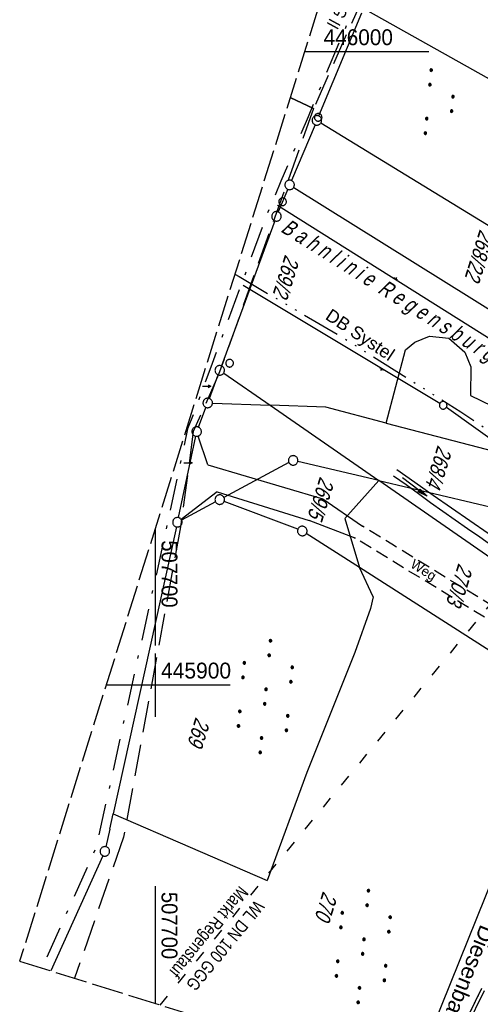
# Model space of a CAD drawing. Extents: x 507679 to 508175, y 445771 to 446563.
# Tile 3 of 43: x 507679 to 507751, y 445850 to 446005. Entities that reach past the tile are written whole.
import ezdxf

# ---------------------------------------------------------------- set-up
doc = ezdxf.new("R2010")
doc.units = 0
doc.header["$LTSCALE"] = 10
doc.header["$MEASUREMENT"] = 0
for name, pattern in [('ACAD_ISO03W100', [30, 12, -18]), ('ACAD_ISO14W100', [25.5, 12, -3, 0.5, -3, 0.5, -3, 0.5, -3]), ('AUSGEZOGEN', [0]), ('LT00', [0]), ('LT05', [0.7, 0.5, -0.2]), ('LT08', [0.42, 0.2, -0.1, 0.02, -0.1]), ('LT11', [0.3, 0.2, -0.1]), ('LT14', [0.6, 0.5, -0.1]), ('PUNKTX2_STR', [0.6, 0.1, -0.5])]:
    doc.linetypes.add(name, pattern=pattern)
doc.layers.get('0').update_dxf_attribs({"linetype": 'LT00'})
for name, color, linetype in [('--EK_FBR', 250, 'LT00'), ('DB-KABEL', 210, 'ACAD_ISO14W100'), ('DB-KABEL_TEXT', 210, 'LT00'), ('DFK_BES-WEGE', 255, 'LT00'), ('DFK_FLUR_NR', 250, 'LT00'), ('DFK_FLURNR_PFEIL', 250, 'LT00'), ('DFK_GZPKT', 250, 'LT00'), ('DFK_KATASTER', 250, 'LT00'), ('DFK_NUTZUNG', 250, 'LT00'), ('DFK_NUTZUNGSGRENZE', 70, 'PUNKTX2_STR'), ('DFK_TOPO-ANL', 252, 'LT00'), ('DFK_VERMPKT', 252, 'LT00'), ('FELDWEG_TEXT', 250, 'Continuous'), ('GEMEINDEGRENZE', 3, 'LT08'), ('GEWÄSSERNAME', 255, 'Continuous'), ('PFEIL', 140, 'AUSGEZOGEN'), ('V128_FELDWEG', 250, 'LT11'), ('V128_GRABEN', 250, 'LT00'), ('V128_RASTER', 250, 'LT00'), ('WASSERLTG', 130, 'ACAD_ISO03W100'), ('WASSERLTG_TEXT', 130, 'Continuous'), ('WSG-GRENZE', 162, 'LT05'), ('WSG_TEXT', 163, 'Continuous')]:
    doc.layers.add(name, color=color, linetype=linetype)
doc.layers.add('-BLATT_128-RAND', color=7, linetype='LT14', plot=False)
doc.styles.add('Beschrift', font='ARIAL.TTF')
doc.styles.get("Standard").update_dxf_attribs({"font": 'ARIAL.TTF'})
doc.styles.add('Versorgungsltg', font='ARIAL.TTF', dxfattribs={"width": 0.8, "height": 2})

# ---------------------------------------------------------------- blocks, each defined once
blk = doc.blocks.new('SYMB7060')
at = {"color": 0, "linetype": 'ByBlock'}
for p, q in [((-0.26, 0), (0, 0)), ((-0.08, 0.045), (0, 0)), ((0, 0), (-0.08, -0.045))]:
    blk.add_line(p, q, dxfattribs=at)
blk = doc.blocks.new('SYMB7010')
at = {"color": 0, "linetype": 'ByBlock'}
for points in [[(-0.031408, 0.499213), (-0.093728, 0.49134), (-0.15457, 0.475719), (-0.212975, 0.452595), (-0.268021, 0.422333), (-0.31884, 0.385411), (-0.36463, 0.342411), (-0.40467, 0.29401), (-0.438329, 0.240973), (-0.465074, 0.184136), (-0.484486, 0.124395), (-0.496256, 0.062692), (-0.5002, 0)], [(-0.5002, 0), (-0.496256, -0.062692), (-0.484486, -0.124395), (-0.465075, -0.184136), (-0.438329, -0.240973), (-0.404671, -0.29401), (-0.36463, -0.342411), (-0.31884, -0.385411), (-0.268021, -0.422333), (-0.212975, -0.452595), (-0.154571, -0.475719), (-0.093728, -0.49134), (-0.031408, -0.499213), (0.031408, -0.499213)], [(0.5002, 0), (0.496256, 0.062692), (0.484485, 0.124395), (0.465074, 0.184136), (0.438329, 0.240973), (0.40467, 0.29401), (0.36463, 0.342411), (0.31884, 0.385411), (0.268021, 0.422333), (0.212975, 0.452595), (0.15457, 0.475719), (0.093728, 0.49134), (0.031408, 0.499213), (-0.031408, 0.499213)], [(0.031408, -0.499213), (0.093728, -0.491341), (0.15457, -0.475719), (0.212975, -0.452595), (0.268021, -0.422333), (0.31884, -0.385411), (0.36463, -0.342411), (0.404671, -0.294011), (0.438329, -0.240974), (0.465075, -0.184136), (0.484486, -0.124395), (0.496256, -0.062692), (0.500201, 0)]]:
    blk.add_lwpolyline(points, dxfattribs=at)
blk = doc.blocks.new('SYMB7293')
at = {"color": 0, "linetype": 'ByBlock'}
for p, q in [((-0.25, 0), (-0.25, 0.2)), ((0, 0), (0, 0.4)), ((0.25, 0), (0.25, 0.2))]:
    blk.add_line(p, q, dxfattribs=at)
blk = doc.blocks.new('SYMB7111')
at = {"color": 0, "linetype": 'ByBlock'}
for p, q in [((-0.13, 0.202919), (-0.13, 0.177081)), ((-0.125, 0.172895), (-0.125, 0.207105)), ((-0.12, 0.209164), (-0.12, 0.170836)), ((-0.115, 0.170204), (-0.115, 0.209796)), ((-0.11, 0.209164), (-0.11, 0.170836)), ((-0.105, 0.172895), (-0.105, 0.207105)), ((-0.1, 0.202919), (-0.1, 0.177081)), ((-0.095, 0.189874), (-0.095, 0.190146)), ((0.1, 0.202919), (0.1, 0.177081)), ((0.105, 0.172895), (0.105, 0.207105)), ((0.11, 0.209164), (0.11, 0.170836)), ((0.115, 0.170204), (0.115, 0.209796)), ((0.12, 0.209164), (0.12, 0.170836)), ((0.125, 0.172895), (0.125, 0.207105)), ((0.13, 0.202919), (0.13, 0.177081)), ((0.135, 0.189874), (0.135, 0.190146)), ((-0.515, -0.177081), (-0.515, -0.202919)), ((-0.51, -0.207105), (-0.51, -0.172895)), ((-0.505, -0.170836), (-0.505, -0.209164)), ((-0.5, -0.209796), (-0.5, -0.170204)), ((-0.495, -0.170836), (-0.495, -0.209164)), ((-0.49, -0.207105), (-0.49, -0.172895)), ((-0.485, -0.177081), (-0.485, -0.202919)), ((-0.48, -0.190126), (-0.48, -0.189854)), ((-0.285, -0.177081), (-0.285, -0.202919)), ((-0.28, -0.207105), (-0.28, -0.172895)), ((-0.275, -0.170836), (-0.275, -0.209164)), ((-0.27, -0.209796), (-0.27, -0.170204)), ((-0.265, -0.170836), (-0.265, -0.209164)), ((-0.26, -0.207105), (-0.26, -0.172895)), ((-0.255, -0.177081), (-0.255, -0.202919)), ((-0.25, -0.190126), (-0.25, -0.189854)), ((0.255, -0.177081), (0.255, -0.202919)), ((0.26, -0.207105), (0.26, -0.172895)), ((0.265, -0.170836), (0.265, -0.209164)), ((0.27, -0.209796), (0.27, -0.170204)), ((0.275, -0.170836), (0.275, -0.209164)), ((0.28, -0.207105), (0.28, -0.172895)), ((0.285, -0.177081), (0.285, -0.202919)), ((0.29, -0.190126), (0.29, -0.189854)), ((0.485, -0.177081), (0.485, -0.202919)), ((0.49, -0.207105), (0.49, -0.172895)), ((0.495, -0.170836), (0.495, -0.209164)), ((0.5, -0.209796), (0.5, -0.170204)), ((0.505, -0.170836), (0.505, -0.209164)), ((0.51, -0.207105), (0.51, -0.172895)), ((0.515, -0.177081), (0.515, -0.202919)), ((0.52, -0.190126), (0.52, -0.189854))]:
    blk.add_line(p, q, dxfattribs=at)
for points in [[(-0.095, 0.19), (-0.096981, 0.198678), (-0.10253, 0.205637), (-0.11055, 0.209499), (-0.11945, 0.209499), (-0.12747, 0.205637), (-0.133019, 0.198678), (-0.135, 0.19), (-0.133019, 0.181322), (-0.12747, 0.174363), (-0.11945, 0.170501), (-0.11055, 0.170501), (-0.10253, 0.174363), (-0.096981, 0.181322), (-0.095, 0.19)], [(0.135, 0.19), (0.133019, 0.198678), (0.12747, 0.205637), (0.11945, 0.209499), (0.11055, 0.209499), (0.10253, 0.205637), (0.096981, 0.198678), (0.095, 0.19), (0.096981, 0.181322), (0.10253, 0.174363), (0.11055, 0.170501), (0.11945, 0.170501), (0.12747, 0.174363), (0.133019, 0.181322), (0.135, 0.19)], [(-0.48, -0.19), (-0.481981, -0.181322), (-0.48753, -0.174363), (-0.49555, -0.170501), (-0.50445, -0.170501), (-0.51247, -0.174363), (-0.518019, -0.181322), (-0.52, -0.19), (-0.518019, -0.198678), (-0.51247, -0.205637), (-0.50445, -0.209499), (-0.49555, -0.209499), (-0.48753, -0.205637), (-0.481981, -0.198678), (-0.48, -0.19)], [(-0.25, -0.19), (-0.251981, -0.181322), (-0.25753, -0.174363), (-0.26555, -0.170501), (-0.27445, -0.170501), (-0.28247, -0.174363), (-0.288019, -0.181322), (-0.29, -0.19), (-0.288019, -0.198678), (-0.28247, -0.205637), (-0.27445, -0.209499), (-0.26555, -0.209499), (-0.25753, -0.205637), (-0.251981, -0.198678), (-0.25, -0.19)], [(0.29, -0.19), (0.288019, -0.181322), (0.28247, -0.174363), (0.27445, -0.170501), (0.26555, -0.170501), (0.25753, -0.174363), (0.251981, -0.181322), (0.25, -0.19), (0.251981, -0.198678), (0.25753, -0.205637), (0.26555, -0.209499), (0.27445, -0.209499), (0.28247, -0.205637), (0.288019, -0.198678), (0.29, -0.19)], [(0.52, -0.19), (0.518019, -0.181322), (0.51247, -0.174363), (0.50445, -0.170501), (0.49555, -0.170501), (0.48753, -0.174363), (0.481981, -0.181322), (0.48, -0.19), (0.481981, -0.198678), (0.48753, -0.205637), (0.49555, -0.209499), (0.50445, -0.209499), (0.51247, -0.205637), (0.518019, -0.198678), (0.52, -0.19)]]:
    blk.add_lwpolyline(points, dxfattribs=at)
blk = doc.blocks.new('SYMB7110')
at = {"color": 0, "linetype": 'ByBlock'}
for p, q in [((-0.515, 0.392919), (-0.515, 0.367081)), ((-0.51, 0.362895), (-0.51, 0.397105)), ((-0.505, 0.399164), (-0.505, 0.360836)), ((-0.5, 0.360204), (-0.5, 0.399796)), ((-0.495, 0.399164), (-0.495, 0.360836)), ((-0.49, 0.362895), (-0.49, 0.397105)), ((-0.485, 0.392919), (-0.485, 0.367081)), ((-0.48, 0.379874), (-0.48, 0.380145)), ((-0.285, 0.392919), (-0.285, 0.367081)), ((-0.28, 0.362895), (-0.28, 0.397105)), ((-0.275, 0.399164), (-0.275, 0.360836)), ((-0.27, 0.360204), (-0.27, 0.399796)), ((-0.265, 0.399164), (-0.265, 0.360836)), ((-0.26, 0.362895), (-0.26, 0.397105)), ((-0.255, 0.392919), (-0.255, 0.367081)), ((-0.25, 0.379874), (-0.25, 0.380146)), ((0.255, 0.392919), (0.255, 0.367081)), ((0.26, 0.362895), (0.26, 0.397105)), ((0.265, 0.399164), (0.265, 0.360836)), ((0.27, 0.360204), (0.27, 0.399796)), ((0.275, 0.399164), (0.275, 0.360836)), ((0.28, 0.362895), (0.28, 0.397105)), ((0.285, 0.392919), (0.285, 0.367081)), ((0.29, 0.379874), (0.29, 0.380145)), ((0.485, 0.392919), (0.485, 0.367081)), ((0.49, 0.362895), (0.49, 0.397105)), ((0.495, 0.399164), (0.495, 0.360836)), ((0.5, 0.360204), (0.5, 0.399796)), ((0.505, 0.399164), (0.505, 0.360836)), ((0.51, 0.362895), (0.51, 0.397105)), ((0.515, 0.392919), (0.515, 0.367081)), ((0.52, 0.379874), (0.52, 0.380146)), ((-0.9, 0.012919), (-0.9, -0.012919)), ((-0.895, -0.017106), (-0.895, 0.017105)), ((-0.89, 0.019164), (-0.89, -0.019164)), ((-0.885, -0.019797), (-0.885, 0.019796)), ((-0.88, 0.019164), (-0.88, -0.019164)), ((-0.875, -0.017106), (-0.875, 0.017105)), ((-0.87, 0.012919), (-0.87, -0.012919)), ((-0.865, -0.000126), (-0.865, 0.000145)), ((-0.67, 0.012919), (-0.67, -0.012919)), ((-0.665, -0.017106), (-0.665, 0.017105)), ((-0.66, 0.019164), (-0.66, -0.019164)), ((-0.655, -0.019797), (-0.655, 0.019796)), ((-0.65, 0.019164), (-0.65, -0.019164)), ((-0.645, -0.017106), (-0.645, 0.017105)), ((-0.64, 0.012919), (-0.64, -0.012919)), ((-0.635, -0.000126), (-0.635, 0.000145)), ((-0.13, 0.012919), (-0.13, -0.012919)), ((-0.125, -0.017105), (-0.125, 0.017105)), ((-0.12, 0.019164), (-0.12, -0.019164)), ((-0.115, -0.019796), (-0.115, 0.019796)), ((-0.11, 0.019164), (-0.11, -0.019164)), ((-0.105, -0.017105), (-0.105, 0.017105)), ((-0.1, 0.012919), (-0.1, -0.012919)), ((-0.095, -0.000126), (-0.095, 0.000146)), ((0.1, 0.012919), (0.1, -0.012919)), ((0.105, -0.017105), (0.105, 0.017105)), ((0.11, 0.019164), (0.11, -0.019164)), ((0.115, -0.019796), (0.115, 0.019796)), ((0.12, 0.019164), (0.12, -0.019164)), ((0.125, -0.017105), (0.125, 0.017105)), ((0.13, 0.012919), (0.13, -0.012919)), ((0.135, -0.000126), (0.135, 0.000146)), ((0.64, 0.012919), (0.64, -0.012919)), ((0.645, -0.017105), (0.645, 0.017105)), ((0.65, 0.019164), (0.65, -0.019164)), ((0.655, -0.019796), (0.655, 0.019796)), ((0.66, 0.019164), (0.66, -0.019164)), ((0.665, -0.017105), (0.665, 0.017105)), ((0.67, 0.012919), (0.67, -0.012919)), ((0.675, -0.000126), (0.675, 0.000146)), ((0.87, 0.012919), (0.87, -0.012919)), ((0.875, -0.017105), (0.875, 0.017105)), ((0.88, 0.019164), (0.88, -0.019164)), ((0.885, -0.019796), (0.885, 0.019796)), ((0.89, 0.019164), (0.89, -0.019164)), ((0.895, -0.017105), (0.895, 0.017105)), ((0.9, 0.012919), (0.9, -0.012919)), ((0.905, -0.000126), (0.905, 0.000146)), ((-0.515, -0.367081), (-0.515, -0.392919)), ((-0.51, -0.397105), (-0.51, -0.362895)), ((-0.505, -0.360836), (-0.505, -0.399164)), ((-0.5, -0.399796), (-0.5, -0.360204)), ((-0.495, -0.360836), (-0.495, -0.399164)), ((-0.49, -0.397106), (-0.49, -0.362895)), ((-0.485, -0.367081), (-0.485, -0.392919)), ((-0.48, -0.380126), (-0.48, -0.379855)), ((-0.285, -0.367081), (-0.285, -0.392919)), ((-0.28, -0.397105), (-0.28, -0.362895)), ((-0.275, -0.360836), (-0.275, -0.399164)), ((-0.27, -0.399796), (-0.27, -0.360204)), ((-0.265, -0.360836), (-0.265, -0.399164)), ((-0.26, -0.397105), (-0.26, -0.362895)), ((-0.255, -0.367081), (-0.255, -0.392919)), ((-0.25, -0.380126), (-0.25, -0.379855)), ((0.255, -0.367081), (0.255, -0.392919)), ((0.26, -0.397105), (0.26, -0.362895)), ((0.265, -0.360836), (0.265, -0.399164)), ((0.27, -0.399796), (0.27, -0.360204)), ((0.275, -0.360836), (0.275, -0.399164)), ((0.28, -0.397105), (0.28, -0.362895)), ((0.285, -0.367081), (0.285, -0.392919)), ((0.29, -0.380126), (0.29, -0.379855)), ((0.485, -0.367081), (0.485, -0.392919)), ((0.49, -0.397105), (0.49, -0.362895)), ((0.495, -0.360836), (0.495, -0.399164)), ((0.5, -0.399796), (0.5, -0.360204)), ((0.505, -0.360836), (0.505, -0.399164)), ((0.51, -0.397105), (0.51, -0.362895)), ((0.515, -0.367081), (0.515, -0.392919)), ((0.52, -0.380126), (0.52, -0.379855))]:
    blk.add_line(p, q, dxfattribs=at)
for points in [[(-0.48, 0.38), (-0.481981, 0.388678), (-0.48753, 0.395637), (-0.49555, 0.399499), (-0.50445, 0.399499), (-0.51247, 0.395637), (-0.518019, 0.388678), (-0.52, 0.38), (-0.518019, 0.371322), (-0.51247, 0.364363), (-0.50445, 0.360501), (-0.49555, 0.360501), (-0.48753, 0.364363), (-0.481981, 0.371322), (-0.48, 0.38)], [(-0.25, 0.38), (-0.251981, 0.388678), (-0.25753, 0.395637), (-0.26555, 0.399499), (-0.27445, 0.399499), (-0.28247, 0.395637), (-0.288019, 0.388678), (-0.29, 0.38), (-0.288019, 0.371322), (-0.28247, 0.364363), (-0.27445, 0.360501), (-0.26555, 0.360501), (-0.25753, 0.364363), (-0.251981, 0.371322), (-0.25, 0.38)], [(0.29, 0.38), (0.288019, 0.388678), (0.28247, 0.395637), (0.27445, 0.399499), (0.26555, 0.399499), (0.25753, 0.395637), (0.251981, 0.388678), (0.25, 0.38), (0.251981, 0.371322), (0.25753, 0.364363), (0.26555, 0.360501), (0.27445, 0.360501), (0.28247, 0.364363), (0.288019, 0.371322), (0.29, 0.38)], [(0.52, 0.38), (0.518019, 0.388678), (0.51247, 0.395637), (0.50445, 0.399499), (0.495549, 0.399499), (0.48753, 0.395637), (0.481981, 0.388678), (0.48, 0.38), (0.481981, 0.371322), (0.48753, 0.364363), (0.495549, 0.360501), (0.50445, 0.360501), (0.51247, 0.364363), (0.518019, 0.371322), (0.52, 0.38)], [(-0.865, 0), (-0.866981, 0.008678), (-0.87253, 0.015637), (-0.88055, 0.019498), (-0.88945, 0.019498), (-0.89747, 0.015637), (-0.903019, 0.008678), (-0.905, 0)], [(-0.905, 0), (-0.903019, -0.008678), (-0.89747, -0.015637), (-0.88945, -0.019499), (-0.88055, -0.019499), (-0.87253, -0.015637), (-0.866981, -0.008678), (-0.865, 0)], [(-0.635, 0), (-0.636981, 0.008678), (-0.64253, 0.015637), (-0.65055, 0.019498), (-0.65945, 0.019498), (-0.66747, 0.015637), (-0.673019, 0.008678), (-0.675, 0)], [(-0.675, 0), (-0.673019, -0.008678), (-0.66747, -0.015637), (-0.65945, -0.019499), (-0.65055, -0.019499), (-0.64253, -0.015637), (-0.636981, -0.008678), (-0.635, 0)], [(-0.095, 0), (-0.096981, 0.008678), (-0.10253, 0.015637), (-0.11055, 0.019499), (-0.11945, 0.019499), (-0.12747, 0.015637), (-0.133019, 0.008678), (-0.135, 0)], [(-0.135, 0), (-0.133019, -0.008678), (-0.12747, -0.015637), (-0.11945, -0.019499), (-0.11055, -0.019499), (-0.10253, -0.015637), (-0.096981, -0.008678), (-0.095, 0)], [(0.135, 0), (0.133019, 0.008678), (0.12747, 0.015637), (0.11945, 0.019499), (0.11055, 0.019499), (0.10253, 0.015637), (0.096981, 0.008678), (0.095, 0)], [(0.095, 0), (0.096981, -0.008678), (0.10253, -0.015637), (0.11055, -0.019499), (0.11945, -0.019499), (0.12747, -0.015637), (0.133019, -0.008678), (0.135, 0)], [(0.675, 0), (0.673019, 0.008678), (0.66747, 0.015637), (0.65945, 0.019499), (0.65055, 0.019499), (0.64253, 0.015637), (0.636981, 0.008678), (0.635, 0)], [(0.635, 0), (0.636981, -0.008678), (0.64253, -0.015637), (0.65055, -0.019499), (0.65945, -0.019499), (0.66747, -0.015637), (0.673019, -0.008678), (0.675, 0)], [(0.905, 0), (0.903019, 0.008678), (0.89747, 0.015637), (0.88945, 0.019499), (0.88055, 0.019499), (0.87253, 0.015637), (0.866981, 0.008678), (0.865, 0)], [(0.865, 0), (0.866981, -0.008678), (0.87253, -0.015637), (0.88055, -0.019499), (0.88945, -0.019499), (0.89747, -0.015637), (0.903019, -0.008678), (0.905, 0)], [(-0.48, -0.38), (-0.481981, -0.371322), (-0.48753, -0.364363), (-0.49555, -0.360501), (-0.50445, -0.360501), (-0.51247, -0.364363), (-0.518019, -0.371322), (-0.52, -0.38), (-0.518019, -0.388678), (-0.51247, -0.395637), (-0.50445, -0.399499), (-0.49555, -0.399499), (-0.48753, -0.395637), (-0.481981, -0.388678), (-0.48, -0.38)], [(-0.25, -0.38), (-0.251981, -0.371322), (-0.25753, -0.364363), (-0.26555, -0.360501), (-0.27445, -0.360501), (-0.28247, -0.364363), (-0.288019, -0.371322), (-0.29, -0.38), (-0.288019, -0.388678), (-0.28247, -0.395637), (-0.27445, -0.399499), (-0.26555, -0.399499), (-0.25753, -0.395637), (-0.251981, -0.388678), (-0.25, -0.38)], [(0.29, -0.38), (0.288019, -0.371322), (0.28247, -0.364363), (0.27445, -0.360501), (0.26555, -0.360501), (0.25753, -0.364363), (0.251981, -0.371322), (0.25, -0.38), (0.251981, -0.388678), (0.25753, -0.395637), (0.26555, -0.399499), (0.27445, -0.399499), (0.28247, -0.395637), (0.288019, -0.388678), (0.29, -0.38)], [(0.52, -0.38), (0.518019, -0.371322), (0.51247, -0.364363), (0.50445, -0.360501), (0.495549, -0.360501), (0.48753, -0.364363), (0.481981, -0.371322), (0.48, -0.38), (0.481981, -0.388678), (0.48753, -0.395637), (0.495549, -0.399499), (0.50445, -0.399499), (0.51247, -0.395637), (0.518019, -0.388678), (0.52, -0.38)]]:
    blk.add_lwpolyline(points, dxfattribs=at)
blk = doc.blocks.new('Pfreil3')
at = {"layer": 'PFEIL'}
blk.add_hatch(color=256, dxfattribs=at).paths.add_polyline_path([(-1.55, 0.27), (-1.55, -0.27), (0, 0)])
for p, q in [((-1.55, 0), (-4.83, 0)), ((-1.55, -0.27), (-1.55, 0.27)), ((-1.55, 0.27), (0, 0)), ((0, 0), (-1.55, -0.27))]:
    blk.add_line(p, q, dxfattribs=at)
blk = doc.blocks.new('SYMB0011')
at = {"color": 0, "linetype": 'ByBlock'}
for p, q in [((0.5, 0), (-0.5, 0)), ((0, 0.5), (0, -0.5))]:
    blk.add_line(p, q, dxfattribs=at)

msp = doc.modelspace()

# ---------------------------------------------------------------- linework, layer by layer
at = {"layer": '--EK_FBR', "linetype": 'LT11', "flags": 128}
for points in [[(507789.74, 445821.63), (507790.07, 445823.39), (507790.74, 445826.92), (507791.24, 445829.58), (507791.74, 445832.24), (507792.26, 445834.89), (507792.78, 445837.54), (507793.31, 445840.19), (507793.85, 445842.83), (507794.42, 445845.47), (507795.01, 445848.1), (507795.62, 445850.72), (507796.02, 445852.37), (507796.43, 445854.02), (507796.83, 445855.66), (507797.24, 445857.31), (507797.64, 445858.95), (507798.02, 445860.61), (507798.39, 445862.26), (507798.74, 445863.93), (507799.06, 445865.6), (507799.36, 445867.29), (507799.62, 445868.98), (507799.84, 445870.7), (507799.96, 445871.84), (507800.05, 445872.98), (507800.11, 445874.12), (507800.13, 445875.27), (507800.1, 445876.4), (507800.02, 445877.53), (507799.87, 445878.64), (507799.65, 445879.74), (507799.36, 445880.83), (507799, 445881.82), (507798.58, 445882.8), (507798.09, 445883.75), (507797.54, 445884.67), (507796.93, 445885.57), (507796.28, 445886.43), (507795.58, 445887.25), (507794.83, 445888.03), (507794.05, 445888.77), (507793.15, 445889.54), (507792.21, 445890.26), (507791.24, 445890.93), (507790.25, 445891.57), (507789.23, 445892.17), (507788.19, 445892.74), (507787.14, 445893.3), (507786.08, 445893.83), (507785.02, 445894.36), (507783.95, 445894.89), (507782.89, 445895.42), (507781.35, 445896.2), (507779.82, 445897), (507778.31, 445897.81), (507776.8, 445898.63), (507774.43, 445899.94), (507772.07, 445901.27), (507769.72, 445902.62), (507767.38, 445903.99), (507765.04, 445905.37), (507762.71, 445906.76), (507760.39, 445908.16), (507758.06, 445909.56), (507755.74, 445910.97), (507751.13, 445913.78), (507746.53, 445916.59), (507741.92, 445919.41), (507737.32, 445922.23), (507732.73, 445925.06)], [(507787.35, 445822.38), (507787.7, 445824.16), (507788.3, 445827.22), (507788.82, 445829.9), (507789.34, 445832.58), (507789.86, 445835.26), (507790.39, 445837.94), (507790.92, 445840.61), (507791.45, 445843.28), (507791.99, 445845.95), (507792.55, 445848.6), (507793.11, 445851.25), (507793.5, 445853.04), (507793.89, 445854.82), (507794.28, 445856.6), (507794.67, 445858.38), (507795.06, 445860.17), (507795.44, 445861.97), (507795.81, 445863.77), (507796.16, 445865.59), (507796.5, 445867.42), (507796.83, 445869.26), (507797.13, 445871.13), (507797.27, 445872.03), (507797.39, 445872.93), (507797.5, 445873.84), (507797.58, 445874.74), (507797.62, 445875.63), (507797.63, 445876.52), (507797.59, 445877.4), (507797.5, 445878.27), (507797.35, 445879.13), (507797.13, 445879.97), (507796.83, 445880.81), (507796.47, 445881.62), (507796.04, 445882.42), (507795.55, 445883.19), (507795.01, 445883.93), (507794.42, 445884.65), (507793.8, 445885.34), (507793.15, 445886), (507792.47, 445886.64), (507791.59, 445887.39), (507790.68, 445888.1), (507789.75, 445888.76), (507788.79, 445889.4), (507787.83, 445890), (507786.85, 445890.59), (507785.86, 445891.15), (507784.86, 445891.71), (507783.86, 445892.26), (507782.86, 445892.81), (507781.86, 445893.36), (507775.74, 445896.81), (507754.64, 445909.08), (507731.54, 445923.2)]]:
    msp.add_lwpolyline(points, dxfattribs=at)
at = {"layer": '-BLATT_128-RAND'}
msp.add_lwpolyline([(507899.81, 446562.6), (507678.6, 445856.44), (507952.48, 445770.65), (508173.69, 446476.81), (507899.81, 446562.6)], dxfattribs=at)
at = {"layer": 'DB-KABEL', "ltscale": 0.05, "flags": 128}
msp.add_lwpolyline([(507712.56, 445964.85), (507713.23, 445964.48), (507729.32, 445955.02), (507748.23, 445943.13), (507765.9, 445931.24), (507781.76, 445920.11), (507799.62, 445906.75), (507804.77, 445904.09), (507813.21, 445896.9), (507829.85, 445882.92), (507851.23, 445864.24), (507855.73, 445858.51), (507867.51, 445847.16), (507878.15, 445836.41), (507894.24, 445819.11), (507906.52, 445805.12), (507915.12, 445794.94), (507924.77, 445783.14), (507928.72, 445778.09)], dxfattribs=at)
at = {"layer": 'DFK_KATASTER'}
for p, q in [((507733.57, 446006.44), (507794.62, 445972.09)), ((507725.8, 445989.82), (507732.63, 446006.12)), ((507725.22, 445988.44), (507721.5, 445979.63)), ((507726.15, 445988.74), (507766.8, 445963.86)), ((507721.85, 445978.54), (507772.41, 445946.97)), ((507720.92, 445978.25), (507719.42, 445974.67)), ((507718.87, 445973.27), (507710.44, 445950.38)), ((507739.49, 445952.92), (507740.99, 445954.11)), ((507740.99, 445954.11), (507743.3, 445955.06)), ((507743.3, 445955.06), (507746.33, 445954.78)), ((507746.33, 445954.78), (507748.86, 445952.57)), ((507736.46, 445941.34), (507739.49, 445952.92)), ((507748.86, 445952.57), (507749.8, 445950.25)), ((507708.54, 445945.23), (507709.92, 445948.98)), ((507710.8, 445949.25), (507718.13, 445944.16)), ((507749.8, 445950.25), (507749.77, 445945.68)), ((507709.03, 445944.5), (507718.13, 445944.16)), ((507749.77, 445945.68), (507763.59, 445938.94)), ((507706.81, 445940.71), (507708.01, 445943.83)), ((507718.13, 445944.16), (507735.29, 445932.27)), ((507726.93, 445943.84), (507718.13, 445944.16)), ((507736.46, 445941.34), (507726.93, 445943.84)), ((507736.46, 445941.34), (507768.01, 445933.08)), ((507703.66, 445926.43), (507706.38, 445939.28)), ((507721.11, 445935.11), (507710.84, 445929.62)), ((507735.29, 445932.27), (507722.5, 445935.29)), ((507735.29, 445932.27), (507729.91, 445926.27)), ((507774.53, 445905.05), (507735.29, 445932.27)), ((507735.29, 445932.27), (507780.53, 445921.58)), ((507709.52, 445928.91), (507704.16, 445926.05)), ((507722.51, 445924.59), (507710.88, 445929)), ((507729.91, 445926.27), (507732.25, 445918.54)), ((507703.34, 445924.97), (507693.35, 445879.66)), ((507732.25, 445918.54), (507723.84, 445923.91)), ((507734.39, 445913.91), (507732.25, 445918.54)), ((507763.01, 445898.87), (507732.25, 445918.54)), ((507734.39, 445913.91), (507733.96, 445912.11)), ((507733.96, 445912.11), (507731.5, 445905.14)), ((507731.5, 445905.14), (507723.9, 445886.18)), ((507723.9, 445886.18), (507717.64, 445869.16)), ((507692.82, 445877.27), (507693.35, 445879.66)), ((507693.35, 445879.66), (507717.64, 445869.16)), ((507692.82, 445877.27), (507692.21, 445874.48)), ((507755.48, 445875.09), (507740.19, 445837.15)), ((507691.74, 445873.07), (507683.53, 445854.9)), ((507751.51, 445852.1), (507743.56, 445836.09)), ((507751.92, 445851.75), (507744.09, 445835.93))]:
    msp.add_line(p, q, dxfattribs=at)
at = {"layer": 'DFK_NUTZUNGSGRENZE', "ltscale": 0.2}
msp.add_line((507751.51, 445852.1), (507743.56, 445836.09), dxfattribs=at)
at = {"layer": 'DFK_TOPO-ANL'}
for p, q in [((507719.29, 445975.76), (507756.58, 445952.28)), ((507713.9, 445963.1), (507744.94, 445944.47)), ((507755.04, 445937.28), (507745.95, 445943.82)), ((507708.32, 445934.76), (507706.78, 445939.3)), ((507708.32, 445934.76), (507726.44, 445929.37)), ((507709.76, 445930.5), (507704.1, 445926.16)), ((507709.76, 445930.5), (507724.29, 445926)), ((507726.44, 445929.37), (507732.73, 445925.06)), ((507731.54, 445923.2), (507724.29, 445926))]:
    msp.add_line(p, q, dxfattribs=at)
at = {"layer": 'GEMEINDEGRENZE', "ltscale": 2.5, "flags": 128}
msp.add_lwpolyline([(507780.23, 446180.85), (507781.17, 446141.47), (507745.5, 446046.16), (507735.18, 446019.5), (507731.51, 446007.32), (507724.13, 445989.71), (507719.83, 445979.52), (507717.73, 445974.53), (507708.77, 445950.2), (507706.88, 445945.06), (507705.1, 445940.44), (507702.03, 445926.02), (507690.62, 445874.22), (507682.09, 445855.35)], dxfattribs=at)
at = {"layer": 'V128_FELDWEG', "flags": 128}
for points in [[(507789.74, 445821.63), (507790.07, 445823.39), (507790.74, 445826.92), (507791.24, 445829.58), (507791.74, 445832.24), (507792.26, 445834.89), (507792.78, 445837.54), (507793.31, 445840.19), (507793.85, 445842.83), (507794.42, 445845.47), (507795.01, 445848.1), (507795.62, 445850.72), (507796.02, 445852.37), (507796.43, 445854.02), (507796.83, 445855.66), (507797.24, 445857.31), (507797.64, 445858.95), (507798.02, 445860.61), (507798.39, 445862.26), (507798.74, 445863.93), (507799.06, 445865.6), (507799.36, 445867.29), (507799.62, 445868.98), (507799.84, 445870.7), (507799.96, 445871.84), (507800.05, 445872.98), (507800.11, 445874.12), (507800.13, 445875.27), (507800.1, 445876.4), (507800.02, 445877.53), (507799.87, 445878.64), (507799.65, 445879.74), (507799.36, 445880.83), (507799, 445881.82), (507798.58, 445882.8), (507798.09, 445883.75), (507797.54, 445884.67), (507796.93, 445885.57), (507796.28, 445886.43), (507795.58, 445887.25), (507794.83, 445888.03), (507794.05, 445888.77), (507793.15, 445889.54), (507792.21, 445890.26), (507791.24, 445890.93), (507790.25, 445891.57), (507789.23, 445892.17), (507788.19, 445892.74), (507787.14, 445893.3), (507786.08, 445893.83), (507785.02, 445894.36), (507783.95, 445894.89), (507782.89, 445895.42), (507781.35, 445896.2), (507779.82, 445897), (507778.31, 445897.81), (507776.8, 445898.63), (507774.43, 445899.94), (507772.07, 445901.27), (507769.72, 445902.62), (507767.38, 445903.99), (507765.04, 445905.37), (507762.71, 445906.76), (507760.39, 445908.16), (507758.06, 445909.56), (507755.74, 445910.97), (507751.13, 445913.78), (507746.53, 445916.59), (507741.92, 445919.41), (507737.32, 445922.23), (507732.73, 445925.06)], [(507787.35, 445822.38), (507787.7, 445824.16), (507788.3, 445827.22), (507788.82, 445829.9), (507789.34, 445832.58), (507789.86, 445835.26), (507790.39, 445837.94), (507790.92, 445840.61), (507791.45, 445843.28), (507791.99, 445845.95), (507792.55, 445848.6), (507793.11, 445851.25), (507793.5, 445853.04), (507793.89, 445854.82), (507794.28, 445856.6), (507794.67, 445858.38), (507795.06, 445860.17), (507795.44, 445861.97), (507795.81, 445863.77), (507796.16, 445865.59), (507796.5, 445867.42), (507796.83, 445869.26), (507797.13, 445871.13), (507797.27, 445872.03), (507797.39, 445872.93), (507797.5, 445873.84), (507797.58, 445874.74), (507797.62, 445875.63), (507797.63, 445876.52), (507797.59, 445877.4), (507797.5, 445878.27), (507797.35, 445879.13), (507797.13, 445879.97), (507796.83, 445880.81), (507796.47, 445881.62), (507796.04, 445882.42), (507795.55, 445883.19), (507795.01, 445883.93), (507794.42, 445884.65), (507793.8, 445885.34), (507793.15, 445886), (507792.47, 445886.64), (507791.59, 445887.39), (507790.68, 445888.1), (507789.75, 445888.76), (507788.79, 445889.4), (507787.83, 445890), (507786.85, 445890.59), (507785.86, 445891.15), (507784.86, 445891.71), (507783.86, 445892.26), (507782.86, 445892.81), (507781.86, 445893.36), (507775.74, 445896.81), (507754.64, 445909.08), (507731.54, 445923.2)]]:
    msp.add_lwpolyline(points, dxfattribs=at)
at = {"layer": 'V128_GRABEN'}
for points in [[(507752.54, 445923.9), (507749.64, 445925.91), (507746.76, 445927.91), (507743.87, 445929.93), (507740.99, 445931.95), (507738.11, 445933.97)], [(507753.13, 445922), (507751.21, 445923.33), (507749.28, 445924.67), (507747.35, 445926.03), (507745.41, 445927.4), (507743.47, 445928.79), (507741.53, 445930.18), (507739.58, 445931.58), (507737.63, 445932.98)]]:
    msp.add_lwpolyline(points, dxfattribs=at)
at = {"layer": 'V128_RASTER'}
for p, q in [((507723.57, 446000), (507743.17, 446000)), ((507700, 445924.73), (507700, 445906.23)), ((507700, 445905), (507700, 445895)), ((507700, 445905), (507700, 445895)), ((507711.85, 445900), (507692.25, 445900)), ((507700, 445868.24), (507700, 445849.74))]:
    msp.add_line(p, q, dxfattribs=at)
at = {"layer": 'WASSERLTG', "ltscale": 0.015, "flags": 128}
msp.add_lwpolyline([(507700.78, 445849.49), (507754.25, 445914.36), (507754.8, 445914.65), (507784.99, 445952.02), (507818.89, 445997.03), (507819.68, 445996.89), (507821.26, 445996.62), (507822.59, 445996.42), (507883.31, 445986.24), (507883.37, 445986.71), (507883.47, 445987.13), (507888.4, 446005.64), (507914.86, 446006.48), (507932.57, 446015.65), (507984.41, 446013.24), (508026.37, 446006.53)], dxfattribs=at)
at = {"layer": 'WSG-GRENZE'}
for points in [[(507782.65, 446188.58), (507783, 446143), (507749, 446048), (507743, 446050), (507731, 446020), (507737, 446020), (507735.45, 446015.72), (507733, 446009), (507725, 445991), (507721.31, 445992.76)], [(507721.31, 445992.76), (507725, 445991), (507710, 445949), (507706, 445940), (507704, 445925), (507695, 445876), (507687.25, 445853.73)]]:
    msp.add_lwpolyline(points, dxfattribs=at)

# ---------------------------------------------------------------- block references
at = {"layer": 'DFK_FLURNR_PFEIL', "xscale": 5, "yscale": 5, "zscale": 5, "rotation": 0.001159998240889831}
for p in [(507708.77, 445947.16), (507705.82, 445935.07)]:
    msp.add_blockref('SYMB7060', p, dxfattribs=at)
at = {"layer": 'DFK_GZPKT', "xscale": 1.500000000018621, "yscale": 1.5, "zscale": 1.5, "rotation": 264.7377099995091}
for p in [(507725.51, 445989.13), (507721.21, 445978.94), (507719.13, 445973.98), (507710.18, 445949.68), (507708.28, 445944.53), (507706.54, 445940.01), (507721.77, 445935.46), (507710.18, 445929.27), (507703.5, 445925.7), (507723.21, 445924.32), (507692.05, 445873.75)]:
    msp.add_blockref('SYMB7010', p, dxfattribs=at)
at = {"layer": 'DFK_NUTZUNG', "xscale": 9.999999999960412, "yscale": 10, "zscale": 10, "rotation": 264.7377000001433}
for name, p in [('SYMB7111', (507744.99, 445991.91)), ('SYMB7110', (507717.38, 445898.18)), ('SYMB7110', (507732.84, 445858.73))]:
    msp.add_blockref(name, p, dxfattribs=at)
at = {"layer": 'DFK_TOPO-ANL'}
for p, rotation in [((507737.93, 445964.02), 326.4504499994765), ((507735.78, 445949.97), 149.021909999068)]:
    msp.add_blockref('SYMB7293', p, dxfattribs=dict(at, rotation=rotation))
at = {"layer": 'DFK_VERMPKT', "xscale": 1.200000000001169, "yscale": 1.200000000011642, "zscale": 1.2, "rotation": 264.7377100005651}
for p in [(507725.72, 445989.61), (507720.1, 445976.29), (507711.74, 445950.8), (507745.45, 445944.16)]:
    msp.add_blockref('SYMB7010', p, dxfattribs=at)
at = {"layer": 'PFEIL', "rotation": 323.2898310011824}
msp.add_blockref('Pfreil3', (507742.91, 445929.8), dxfattribs=at)
at = {"layer": 'V128_FELDWEG', "xscale": 0.1000000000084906, "yscale": 0.09999999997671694, "zscale": 0.1, "rotation": 252.6066100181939}
for p in [(507732.73, 445925.06), (507731.54, 445923.2)]:
    msp.add_blockref('SYMB0011', p, dxfattribs=at)

# ---------------------------------------------------------------- texts
at = {"layer": 'DB-KABEL_TEXT', "insert": (507731.46, 445953.96), "char_height": 2, "attachment_point": 8, "rotation": 326.3458, "style": 'Beschrift'}
msp.add_mtext('DB Systel', dxfattribs=at)
at = {"layer": 'DFK_BES-WEGE', "oblique": 13.754, "width": 0.75}
msp.add_text('B a h n l i n i e  R e g e n s b u r g  -  W e i d e n', height=2.5, rotation=327.8724, dxfattribs=at).set_placement((507719.67, 445971.64))
at = {"layer": 'DFK_FLUR_NR', "oblique": 13.754, "width": 0.75}
for s, p in [('268/22', (507751.23, 445972.02)), ('269/2', (507720.5, 445968.04)), ('268/4', (507744.59, 445937.95)), ('269/5', (507726, 445933)), ('270/3', (507747.86, 445919.32)), ('269', (507706.38, 445895.03)), ('270', (507726.48, 445867.55))]:
    msp.add_text(s, height=2.5, rotation=252.6066, dxfattribs=at).set_placement(p)
at = {"layer": 'FELDWEG_TEXT', "insert": (507739.89, 445918.3), "char_height": 1.5, "attachment_point": 7, "rotation": 327.9333, "style": 'Beschrift'}
msp.add_mtext('Weg', dxfattribs=at)
at = {"layer": 'GEWÄSSERNAME', "insert": (507751.34, 445862.36), "char_height": 2.5, "attachment_point": 7, "rotation": 248.0706, "style": 'Beschrift'}
msp.add_mtext('Diesenbach', dxfattribs=at)
at = {"layer": 'V128_RASTER'}
for s, rotation, width, p in [(' 446000', 0.0009, 0.938, (507725.67, 446001)), (' 507700', -89.9991, 0.911, (507701, 445923.73)), (' 445900', 0.0009, 0.948, (507700, 445901.04)), (' 507700', -89.9991, 0.911, (507701, 445868.24))]:
    msp.add_text(s, height=2.5, rotation=rotation, dxfattribs=dict(at, width=width)).set_placement(p)
at = {"layer": 'WASSERLTG_TEXT', "insert": (507709.54, 445860.12), "char_height": 2, "attachment_point": 5, "rotation": 230.5003, "style": 'Versorgungsltg'}
msp.add_mtext('WL DN 100 GGG\\PMarkt Regenstauf', dxfattribs=at)
at = {"layer": 'WSG_TEXT', "insert": (507728.68, 446007.45), "char_height": 2, "attachment_point": 8, "rotation": 241.3981, "style": 'Beschrift'}
msp.add_mtext('{\\W0.8;WSG II}', dxfattribs=at)

doc.saveas('drawing.dxf')
